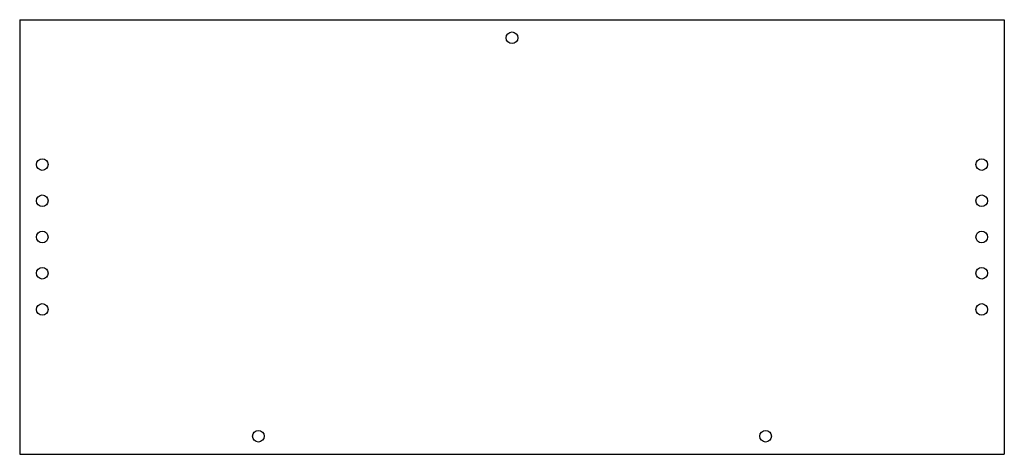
# Model space of a CAD drawing. Header units: millimetres. Extents: x -136 to 136, y 0 to 120.
import ezdxf

# ---------------------------------------------------------------- set-up
doc = ezdxf.new("R2010")
doc.units = ezdxf.units.MM

msp = doc.modelspace()

# ---------------------------------------------------------------- linework, layer by layer
at = {"color": 7, "linetype": 'Continuous', "lineweight": 25}
for p, q in [((-135.86, 120), (135.86, 120)), ((-135.86, 120), (-135.86, 0)), ((135.86, 120), (135.86, 0)), ((-135.86, 0), (135.86, 0))]:
    msp.add_line(p, q, dxfattribs=at)
for centre in [(0, 115), (-129.62, 80), (129.62, 80), (-129.62, 70), (129.62, 70), (-129.62, 60), (129.62, 60), (-129.62, 50), (129.62, 50), (-129.62, 40), (129.62, 40), (-70, 5), (70, 5)]:
    msp.add_circle(centre, 1.6, dxfattribs=at)

doc.saveas('drawing.dxf')
